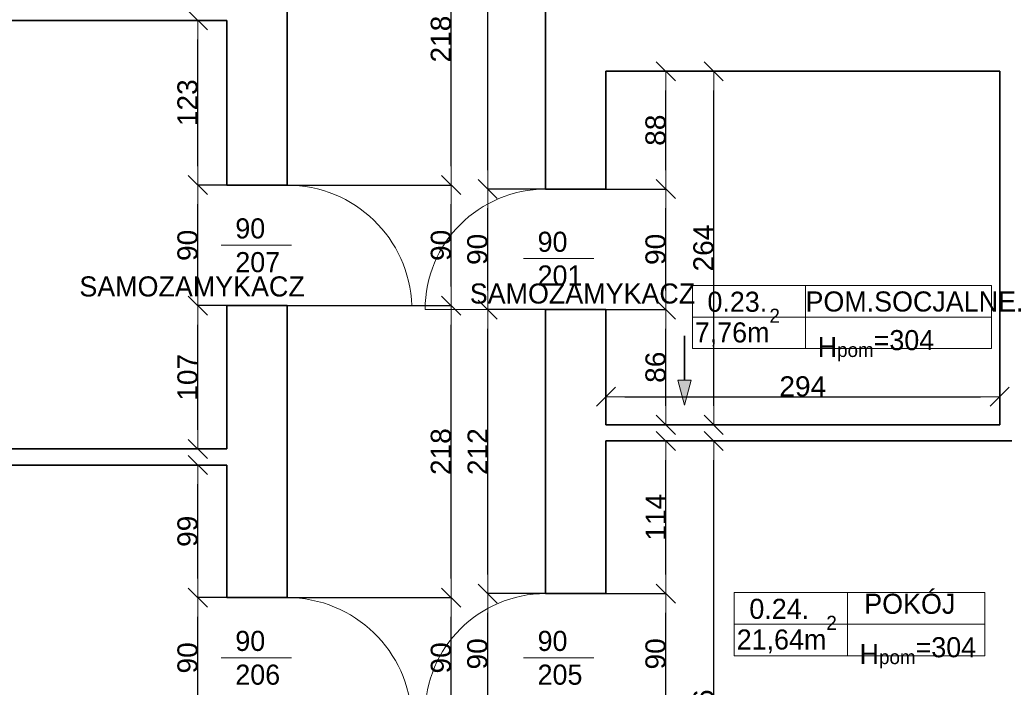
# Model space of a CAD drawing. Header units: metres. Extents: x 7506757 to 756746378, y 5735207 to 582114514.
# Tile 114 of 256: x 7686859 to 7694209, y 5825494 to 5830479. Entities that reach past the tile are written whole.
import ezdxf

# ---------------------------------------------------------------- set-up
doc = ezdxf.new("R2010")
doc.units = ezdxf.units.M
doc.header["$MEASUREMENT"] = 0
doc.header["$PDMODE"] = 2
doc.layers.get('0').update_dxf_attribs({"color": 250, "linetype": 'CONTINUOUS', "lineweight": 100, "plot": 0})
doc.layers.get('Defpoints').update_dxf_attribs({"linetype": 'CONTINUOUS'})
for name, color, linetype, lineweight in [('2D - Ogolne46', 7, 'CONTINUOUS', 18), ('7 - linia widok1', 7, 'CONTINUOUS', 13), ('M_OCIANA1', 7, 'CONTINUOUS', 13), ('M_OCIANA6', 5, 'CONTINUOUS', 35), ('M_OPISY141', 7, 'CONTINUOUS', 0), ('m_umeblowanie1', 7, 'CONTINUOUS', 13), ('opis1', 7, 'CONTINUOUS', 13), ('WYMIARY', 8, 'CONTINUOUS', 13)]:
    doc.layers.add(name, color=color, linetype=linetype, lineweight=lineweight)
doc.layers.add('M_OCIANA', color=7, linetype='CONTINUOUS')
doc.layers.add('PWYMIAR', color=7, linetype='CONTINUOUS')
doc.styles.add('GENERATED_STYLE_1', font='arial.ttf')
doc.styles.add('GENERATED_STYLE_2', font='txt')
doc.dimstyles.new('GENERATED_STYLE__1', dxfattribs={"dimtxt": 150, "dimasz": 142.5, "dimexe": 0.18, "dimexo": 0, "dimgap": 0.09, "dimtad": 1, "dimdec": 0, "dimlfac": 0.1, "dimzin": 0, "dimdsep": 46, "dimtxsty": 'GENERATED_STYLE_1', "dimblk": 'ARROWHEAD_6', "dimblk1": 'ARROWHEAD_6', "dimblk2": 'ARROWHEAD_6', "dimcen": 0.09, "dimclrd": 251, "dimclre": 251, "dimclrt": 7, "dimazin": 0, "dimtfac": 1, "dimtdec": 4, "dimtmove": 0, "dimatfit": 3, "dimfxl": 0, "dimtolj": 1, "dimtzin": 0, "dimarcsym": 0})
doc.dimstyles.new('GENERATED_STYLE__2', dxfattribs={"dimtxt": 150, "dimasz": 142.5, "dimexe": 0.18, "dimexo": 0, "dimgap": 0.09, "dimtad": 1, "dimtih": 1, "dimtoh": 1, "dimdec": 0, "dimlfac": 0.1, "dimzin": 0, "dimdsep": 46, "dimtxsty": 'GENERATED_STYLE_1', "dimblk": 'ARROWHEAD_6', "dimblk1": 'ARROWHEAD_6', "dimblk2": 'ARROWHEAD_6', "dimcen": 0.09, "dimclrd": 251, "dimclre": 251, "dimclrt": 7, "dimazin": 0, "dimtfac": 1, "dimtdec": 4, "dimtmove": 0, "dimatfit": 3, "dimfxl": 0, "dimtolj": 1, "dimtzin": 0, "dimarcsym": 0})

# ---------------------------------------------------------------- blocks, each defined once
blk = doc.blocks.new('Linia_53', base_point=(594642.3, 277140.1))
at = {"layer": 'M_OCIANA1', "linetype": 'Continuous'}
blk.add_hatch(color=256, dxfattribs=at).paths.add_polyline_path([(594642.3, 276622.3), (594592.3, 276808.9), (594692.3, 276808.9)], flags=0)
for p, q in [((594642.3, 276622.3), (594592.3, 276808.9)), ((594592.3, 276808.9), (594692.3, 276808.9)), ((594642.3, 276622.3), (594692.3, 276808.9))]:
    blk.add_line(p, q, dxfattribs=at)
at = {"layer": 'M_OCIANA6', "linetype": 'Continuous'}
blk.add_line((594642.3, 277140.1), (594642.3, 276808.9), dxfattribs=at)
blk = doc.blocks.new('ARROWHEAD_6')
at = {"color": 0, "linetype": 'Continuous', "lineweight": 0}
for p, q in [((0, 0), (-1, 0)), ((-0.5, -0.5), (0.5, 0.5))]:
    blk.add_line(p, q, dxfattribs=at)
blk = doc.blocks.new('*D5784')
at = {"layer": 'Defpoints', "color": 0, "linetype": 'Continuous', "transparency": 16777216}
for p in [(7688188.5, 5828344), (7688404.6, 5828344), (7688404.6, 5827274)]:
    blk.add_point(p, dxfattribs=at)
at = {"layer": 'PWYMIAR', "color": 251, "linetype": 'Continuous', "lineweight": -2, "transparency": 16777216}
for p, q in [((7688404.6, 5828344), (7688188.3, 5828344)), ((7688188.5, 5827416.5), (7688188.5, 5828201.5)), ((7688404.6, 5827274), (7688188.3, 5827274))]:
    blk.add_line(p, q, dxfattribs=at)
at = {"layer": 'PWYMIAR', "color": 251, "linetype": 'Continuous', "lineweight": -2, "transparency": 16777216, "xscale": 142.5, "yscale": 142.5, "zscale": 142.5}
for p, rotation in [((7688188.5, 5828344), 90), ((7688188.5, 5827274), 270)]:
    blk.add_blockref('ARROWHEAD_6', p, dxfattribs=dict(at, rotation=rotation))
at = {"layer": 'PWYMIAR', "color": 7, "linetype": 'Continuous', "lineweight": 13, "transparency": 16777216, "insert": (7688111.8, 5827809), "char_height": 150, "attachment_point": 5, "rotation": 90, "style": 'GENERATED_STYLE_1'}
blk.add_mtext('\\A1;107', dxfattribs=at)
blk = doc.blocks.new('*D5785')
at = {"layer": 'Defpoints', "color": 0, "linetype": 'Continuous', "transparency": 16777216}
for p in [(7688188.5, 5829244), (7688404.6, 5829244), (7688404.6, 5828344)]:
    blk.add_point(p, dxfattribs=at)
at = {"layer": 'PWYMIAR', "color": 251, "linetype": 'Continuous', "lineweight": -2, "transparency": 16777216}
for p, q in [((7688404.6, 5829244), (7688188.3, 5829244)), ((7688188.5, 5828486.5), (7688188.5, 5829101.5)), ((7688404.6, 5828344), (7688188.3, 5828344))]:
    blk.add_line(p, q, dxfattribs=at)
at = {"layer": 'PWYMIAR', "color": 251, "linetype": 'Continuous', "lineweight": -2, "transparency": 16777216, "xscale": 142.5, "yscale": 142.5, "zscale": 142.5}
for p, rotation in [((7688188.5, 5829244), 90), ((7688188.5, 5828344), 270)]:
    blk.add_blockref('ARROWHEAD_6', p, dxfattribs=dict(at, rotation=rotation))
at = {"layer": 'PWYMIAR', "color": 7, "linetype": 'Continuous', "lineweight": 13, "transparency": 16777216, "insert": (7688111.8, 5828794), "char_height": 150, "attachment_point": 5, "rotation": 90, "style": 'GENERATED_STYLE_1'}
blk.add_mtext('\\A1;90', dxfattribs=at)
blk = doc.blocks.new('*D5786')
at = {"layer": 'Defpoints', "color": 0, "linetype": 'Continuous', "transparency": 16777216}
for p in [(7688188.5, 5830474), (7688404.6, 5830474), (7688404.6, 5829244)]:
    blk.add_point(p, dxfattribs=at)
at = {"layer": 'PWYMIAR', "color": 251, "linetype": 'Continuous', "lineweight": -2, "transparency": 16777216}
for p, q in [((7688404.6, 5830474), (7688188.3, 5830474)), ((7688188.5, 5829386.5), (7688188.5, 5830331.5)), ((7688404.6, 5829244), (7688188.3, 5829244))]:
    blk.add_line(p, q, dxfattribs=at)
at = {"layer": 'PWYMIAR', "color": 251, "linetype": 'Continuous', "lineweight": -2, "transparency": 16777216, "xscale": 142.5, "yscale": 142.5, "zscale": 142.5}
for p, rotation in [((7688188.5, 5830474), 90), ((7688188.5, 5829244), 270)]:
    blk.add_blockref('ARROWHEAD_6', p, dxfattribs=dict(at, rotation=rotation))
at = {"layer": 'PWYMIAR', "color": 7, "linetype": 'Continuous', "lineweight": 13, "transparency": 16777216, "insert": (7688111.7, 5829859), "char_height": 150, "attachment_point": 5, "rotation": 90, "style": 'GENERATED_STYLE_1'}
blk.add_mtext('\\A1;123', dxfattribs=at)
blk = doc.blocks.new('*D5788')
at = {"layer": 'Defpoints', "color": 0, "linetype": 'Continuous', "transparency": 16777216}
for p in [(7688188.5, 5826164), (7688404.6, 5826164), (7688404.6, 5825264)]:
    blk.add_point(p, dxfattribs=at)
at = {"layer": 'PWYMIAR', "color": 251, "linetype": 'Continuous', "lineweight": -2, "transparency": 16777216}
for p, q in [((7688404.6, 5826164), (7688188.3, 5826164)), ((7688188.5, 5825406.5), (7688188.5, 5826021.5)), ((7688404.6, 5825264), (7688188.3, 5825264))]:
    blk.add_line(p, q, dxfattribs=at)
at = {"layer": 'PWYMIAR', "color": 251, "linetype": 'Continuous', "lineweight": -2, "transparency": 16777216, "xscale": 142.5, "yscale": 142.5, "zscale": 142.5}
for p, rotation in [((7688188.5, 5826164), 90), ((7688188.5, 5825264), 270)]:
    blk.add_blockref('ARROWHEAD_6', p, dxfattribs=dict(at, rotation=rotation))
at = {"layer": 'PWYMIAR', "color": 7, "linetype": 'Continuous', "lineweight": 13, "transparency": 16777216, "insert": (7688111.8, 5825714), "char_height": 150, "attachment_point": 5, "rotation": 90, "style": 'GENERATED_STYLE_1'}
blk.add_mtext('\\A1;90', dxfattribs=at)
blk = doc.blocks.new('*D5789')
at = {"layer": 'Defpoints', "color": 0, "linetype": 'Continuous', "transparency": 16777216}
for p in [(7688188.5, 5827154), (7688404.6, 5827154), (7688404.6, 5826164)]:
    blk.add_point(p, dxfattribs=at)
at = {"layer": 'PWYMIAR', "color": 251, "linetype": 'Continuous', "lineweight": -2, "transparency": 16777216}
for p, q in [((7688404.6, 5827154), (7688188.3, 5827154)), ((7688188.5, 5826306.5), (7688188.5, 5827011.5)), ((7688404.6, 5826164), (7688188.3, 5826164))]:
    blk.add_line(p, q, dxfattribs=at)
at = {"layer": 'PWYMIAR', "color": 251, "linetype": 'Continuous', "lineweight": -2, "transparency": 16777216, "xscale": 142.5, "yscale": 142.5, "zscale": 142.5}
for p, rotation in [((7688188.5, 5827154), 90), ((7688188.5, 5826164), 270)]:
    blk.add_blockref('ARROWHEAD_6', p, dxfattribs=dict(at, rotation=rotation))
at = {"layer": 'PWYMIAR', "color": 7, "linetype": 'Continuous', "lineweight": 13, "transparency": 16777216, "insert": (7688111.8, 5826659), "char_height": 150, "attachment_point": 5, "rotation": 90, "style": 'GENERATED_STYLE_1'}
blk.add_mtext('\\A1;99', dxfattribs=at)
blk = doc.blocks.new('*D5875')
at = {"layer": 'Defpoints', "color": 0, "linetype": 'Continuous', "transparency": 16777216}
for p in [(7688854.6, 5826164), (7690079.9, 5826164), (7688854.6, 5825264)]:
    blk.add_point(p, dxfattribs=at)
at = {"layer": 'PWYMIAR', "color": 251, "linetype": 'Continuous', "lineweight": -2, "transparency": 16777216}
for p, q in [((7688854.6, 5826164), (7690080.1, 5826164)), ((7690079.9, 5825406.5), (7690079.9, 5826021.5)), ((7688854.6, 5825264), (7690080.1, 5825264))]:
    blk.add_line(p, q, dxfattribs=at)
at = {"layer": 'PWYMIAR', "color": 251, "linetype": 'Continuous', "lineweight": -2, "transparency": 16777216, "xscale": 142.5, "yscale": 142.5, "zscale": 142.5}
for p, rotation in [((7690079.9, 5826164), 90), ((7690079.9, 5825264), 270)]:
    blk.add_blockref('ARROWHEAD_6', p, dxfattribs=dict(at, rotation=rotation))
at = {"layer": 'PWYMIAR', "color": 7, "linetype": 'Continuous', "lineweight": 13, "transparency": 16777216, "insert": (7690003.2, 5825714), "char_height": 150, "attachment_point": 5, "rotation": 90, "style": 'GENERATED_STYLE_1'}
blk.add_mtext('\\A1;90', dxfattribs=at)
blk = doc.blocks.new('*D5876')
at = {"layer": 'Defpoints', "color": 0, "linetype": 'Continuous', "transparency": 16777216}
for p in [(7688854.6, 5828344), (7690079.9, 5828344), (7688854.6, 5826164)]:
    blk.add_point(p, dxfattribs=at)
at = {"layer": 'PWYMIAR', "color": 251, "linetype": 'Continuous', "lineweight": -2, "transparency": 16777216}
for p, q in [((7688854.6, 5828344), (7690080.1, 5828344)), ((7690079.9, 5826306.5), (7690079.9, 5828201.5)), ((7688854.6, 5826164), (7690080.1, 5826164))]:
    blk.add_line(p, q, dxfattribs=at)
at = {"layer": 'PWYMIAR', "color": 251, "linetype": 'Continuous', "lineweight": -2, "transparency": 16777216, "xscale": 142.5, "yscale": 142.5, "zscale": 142.5}
for p, rotation in [((7690079.9, 5828344), 90), ((7690079.9, 5826164), 270)]:
    blk.add_blockref('ARROWHEAD_6', p, dxfattribs=dict(at, rotation=rotation))
at = {"layer": 'PWYMIAR', "color": 7, "linetype": 'Continuous', "lineweight": 13, "transparency": 16777216, "insert": (7690003.2, 5827254), "char_height": 150, "attachment_point": 5, "rotation": 90, "style": 'GENERATED_STYLE_1'}
blk.add_mtext('\\A1;218', dxfattribs=at)
blk = doc.blocks.new('*D5877')
at = {"layer": 'Defpoints', "color": 0, "linetype": 'Continuous', "transparency": 16777216}
for p in [(7688854.6, 5829244), (7690079.9, 5829244), (7688854.6, 5828344)]:
    blk.add_point(p, dxfattribs=at)
at = {"layer": 'PWYMIAR', "color": 251, "linetype": 'Continuous', "lineweight": -2, "transparency": 16777216}
for p, q in [((7688854.6, 5829244), (7690080.1, 5829244)), ((7690079.9, 5828486.5), (7690079.9, 5829101.5)), ((7688854.6, 5828344), (7690080.1, 5828344))]:
    blk.add_line(p, q, dxfattribs=at)
at = {"layer": 'PWYMIAR', "color": 251, "linetype": 'Continuous', "lineweight": -2, "transparency": 16777216, "xscale": 142.5, "yscale": 142.5, "zscale": 142.5}
for p, rotation in [((7690079.9, 5829244), 90), ((7690079.9, 5828344), 270)]:
    blk.add_blockref('ARROWHEAD_6', p, dxfattribs=dict(at, rotation=rotation))
at = {"layer": 'PWYMIAR', "color": 7, "linetype": 'Continuous', "lineweight": 13, "transparency": 16777216, "insert": (7690003.2, 5828794), "char_height": 150, "attachment_point": 5, "rotation": 90, "style": 'GENERATED_STYLE_1'}
blk.add_mtext('\\A1;90', dxfattribs=at)
blk = doc.blocks.new('*D5878')
at = {"layer": 'Defpoints', "color": 0, "linetype": 'Continuous', "transparency": 16777216}
for p in [(7688854.6, 5831424), (7690079.9, 5831424), (7688854.6, 5829244)]:
    blk.add_point(p, dxfattribs=at)
at = {"layer": 'PWYMIAR', "color": 251, "linetype": 'Continuous', "lineweight": -2, "transparency": 16777216}
for p, q in [((7688854.6, 5831424), (7690080.1, 5831424)), ((7690079.9, 5829386.5), (7690079.9, 5831281.5)), ((7688854.6, 5829244), (7690080.1, 5829244))]:
    blk.add_line(p, q, dxfattribs=at)
at = {"layer": 'PWYMIAR', "color": 251, "linetype": 'Continuous', "lineweight": -2, "transparency": 16777216, "xscale": 142.5, "yscale": 142.5, "zscale": 142.5}
for p, rotation in [((7690079.9, 5831424), 90), ((7690079.9, 5829244), 270)]:
    blk.add_blockref('ARROWHEAD_6', p, dxfattribs=dict(at, rotation=rotation))
at = {"layer": 'PWYMIAR', "color": 7, "linetype": 'Continuous', "lineweight": 13, "transparency": 16777216, "insert": (7690003.2, 5830334), "char_height": 150, "attachment_point": 5, "rotation": 90, "style": 'GENERATED_STYLE_1'}
blk.add_mtext('\\A1;218', dxfattribs=at)
blk = doc.blocks.new('*D5882')
at = {"layer": 'Defpoints', "color": 0, "linetype": 'Continuous', "transparency": 16777216}
for p in [(7690352.4, 5826194), (7691234.6, 5826194), (7690784.6, 5825294)]:
    blk.add_point(p, dxfattribs=at)
at = {"layer": 'PWYMIAR', "color": 251, "linetype": 'Continuous', "lineweight": -2, "transparency": 16777216}
for p, q in [((7691234.6, 5826194), (7690352.2, 5826194)), ((7690352.4, 5825436.5), (7690352.4, 5826051.5)), ((7690784.6, 5825294), (7690352.2, 5825294))]:
    blk.add_line(p, q, dxfattribs=at)
at = {"layer": 'PWYMIAR', "color": 251, "linetype": 'Continuous', "lineweight": -2, "transparency": 16777216, "xscale": 142.5, "yscale": 142.5, "zscale": 142.5}
for p, rotation in [((7690352.4, 5826194), 90), ((7690352.4, 5825294), 270)]:
    blk.add_blockref('ARROWHEAD_6', p, dxfattribs=dict(at, rotation=rotation))
at = {"layer": 'PWYMIAR', "color": 7, "linetype": 'Continuous', "lineweight": 13, "transparency": 16777216, "insert": (7690275.7, 5825744), "char_height": 150, "attachment_point": 5, "rotation": 90, "style": 'GENERATED_STYLE_1'}
blk.add_mtext('\\A1;90', dxfattribs=at)
blk = doc.blocks.new('*D5883')
at = {"layer": 'Defpoints', "color": 0, "linetype": 'Continuous', "transparency": 16777216}
for p in [(7690352.4, 5828314), (7690784.6, 5828314), (7691234.6, 5826194)]:
    blk.add_point(p, dxfattribs=at)
at = {"layer": 'PWYMIAR', "color": 251, "linetype": 'Continuous', "lineweight": -2, "transparency": 16777216}
for p, q in [((7690784.6, 5828314), (7690352.2, 5828314)), ((7690352.4, 5826336.5), (7690352.4, 5828171.5)), ((7691234.6, 5826194), (7690352.2, 5826194))]:
    blk.add_line(p, q, dxfattribs=at)
at = {"layer": 'PWYMIAR', "color": 251, "linetype": 'Continuous', "lineweight": -2, "transparency": 16777216, "xscale": 142.5, "yscale": 142.5, "zscale": 142.5}
for p, rotation in [((7690352.4, 5828314), 90), ((7690352.4, 5826194), 270)]:
    blk.add_blockref('ARROWHEAD_6', p, dxfattribs=dict(at, rotation=rotation))
at = {"layer": 'PWYMIAR', "color": 7, "linetype": 'Continuous', "lineweight": 13, "transparency": 16777216, "insert": (7690277, 5827254), "char_height": 150, "attachment_point": 5, "rotation": 90, "style": 'GENERATED_STYLE_1'}
blk.add_mtext('\\A1;212', dxfattribs=at)
blk = doc.blocks.new('*D5884')
at = {"layer": 'Defpoints', "color": 0, "linetype": 'Continuous', "transparency": 16777216}
for p in [(7690352.4, 5829214), (7690784.6, 5829214), (7690784.6, 5828314)]:
    blk.add_point(p, dxfattribs=at)
at = {"layer": 'PWYMIAR', "color": 251, "linetype": 'Continuous', "lineweight": -2, "transparency": 16777216}
for p, q in [((7690784.6, 5829214), (7690352.2, 5829214)), ((7690352.4, 5828456.5), (7690352.4, 5829071.5)), ((7690784.6, 5828314), (7690352.2, 5828314))]:
    blk.add_line(p, q, dxfattribs=at)
at = {"layer": 'PWYMIAR', "color": 251, "linetype": 'Continuous', "lineweight": -2, "transparency": 16777216, "xscale": 142.5, "yscale": 142.5, "zscale": 142.5}
for p, rotation in [((7690352.4, 5829214), 90), ((7690352.4, 5828314), 270)]:
    blk.add_blockref('ARROWHEAD_6', p, dxfattribs=dict(at, rotation=rotation))
at = {"layer": 'PWYMIAR', "color": 7, "linetype": 'Continuous', "lineweight": 13, "transparency": 16777216, "insert": (7690275.7, 5828764), "char_height": 150, "attachment_point": 5, "rotation": 90, "style": 'GENERATED_STYLE_1'}
blk.add_mtext('\\A1;90', dxfattribs=at)
blk = doc.blocks.new('*D5885')
at = {"layer": 'Defpoints', "color": 0, "linetype": 'Continuous', "transparency": 16777216}
for p in [(7690352.4, 5833184), (7690554.6, 5833184), (7690784.6, 5829214)]:
    blk.add_point(p, dxfattribs=at)
at = {"layer": 'PWYMIAR', "color": 251, "linetype": 'Continuous', "lineweight": -2, "transparency": 16777216}
for p, q in [((7690554.6, 5833184), (7690352.2, 5833184)), ((7690352.4, 5829356.5), (7690352.4, 5833041.5)), ((7690784.6, 5829214), (7690352.2, 5829214))]:
    blk.add_line(p, q, dxfattribs=at)
at = {"layer": 'PWYMIAR', "color": 251, "linetype": 'Continuous', "lineweight": -2, "transparency": 16777216, "xscale": 142.5, "yscale": 142.5, "zscale": 142.5}
for p, rotation in [((7690352.4, 5833184), 90), ((7690352.4, 5829214), 270)]:
    blk.add_blockref('ARROWHEAD_6', p, dxfattribs=dict(at, rotation=rotation))
at = {"layer": 'PWYMIAR', "color": 7, "linetype": 'Continuous', "lineweight": 13, "transparency": 16777216, "insert": (7690275.7, 5831199), "char_height": 150, "attachment_point": 5, "rotation": 90, "style": 'GENERATED_STYLE_1'}
blk.add_mtext('\\A1;397', dxfattribs=at)
blk = doc.blocks.new('*D5914')
at = {"layer": 'Defpoints', "color": 0, "linetype": 'Continuous', "transparency": 16777216}
for p in [(7691234.6, 5826194), (7691682.4, 5826194), (7691234.6, 5825294)]:
    blk.add_point(p, dxfattribs=at)
at = {"layer": 'PWYMIAR', "color": 251, "linetype": 'Continuous', "lineweight": -2, "transparency": 16777216}
for p, q in [((7691234.6, 5826194), (7691682.6, 5826194)), ((7691682.4, 5825436.5), (7691682.4, 5826051.5)), ((7691234.6, 5825294), (7691682.6, 5825294))]:
    blk.add_line(p, q, dxfattribs=at)
at = {"layer": 'PWYMIAR', "color": 251, "linetype": 'Continuous', "lineweight": -2, "transparency": 16777216, "xscale": 142.5, "yscale": 142.5, "zscale": 142.5}
for p, rotation in [((7691682.4, 5826194), 90), ((7691682.4, 5825294), 270)]:
    blk.add_blockref('ARROWHEAD_6', p, dxfattribs=dict(at, rotation=rotation))
at = {"layer": 'PWYMIAR', "color": 7, "linetype": 'Continuous', "lineweight": 13, "transparency": 16777216, "insert": (7691605.8, 5825744), "char_height": 150, "attachment_point": 5, "rotation": 90, "style": 'GENERATED_STYLE_1'}
blk.add_mtext('\\A1;90', dxfattribs=at)
blk = doc.blocks.new('*D5915')
at = {"layer": 'Defpoints', "color": 0, "linetype": 'Continuous', "transparency": 16777216}
for p in [(7691234.6, 5827334), (7691682.4, 5827334), (7691234.6, 5826194)]:
    blk.add_point(p, dxfattribs=at)
at = {"layer": 'PWYMIAR', "color": 251, "linetype": 'Continuous', "lineweight": -2, "transparency": 16777216}
for p, q in [((7691234.6, 5827334), (7691682.6, 5827334)), ((7691682.4, 5826336.5), (7691682.4, 5827191.5)), ((7691234.6, 5826194), (7691682.6, 5826194))]:
    blk.add_line(p, q, dxfattribs=at)
at = {"layer": 'PWYMIAR', "color": 251, "linetype": 'Continuous', "lineweight": -2, "transparency": 16777216, "xscale": 142.5, "yscale": 142.5, "zscale": 142.5}
for p, rotation in [((7691682.4, 5827334), 90), ((7691682.4, 5826194), 270)]:
    blk.add_blockref('ARROWHEAD_6', p, dxfattribs=dict(at, rotation=rotation))
at = {"layer": 'PWYMIAR', "color": 7, "linetype": 'Continuous', "lineweight": 13, "transparency": 16777216, "insert": (7691607, 5826764), "char_height": 150, "attachment_point": 5, "rotation": 90, "style": 'GENERATED_STYLE_1'}
blk.add_mtext('\\A1;114', dxfattribs=at)
blk = doc.blocks.new('*D5916')
at = {"layer": 'Defpoints', "color": 0, "linetype": 'Continuous', "transparency": 16777216}
for p in [(7691234.6, 5828314), (7691682.4, 5828314), (7691234.6, 5827454)]:
    blk.add_point(p, dxfattribs=at)
at = {"layer": 'PWYMIAR', "color": 251, "linetype": 'Continuous', "lineweight": -2, "transparency": 16777216}
for p, q in [((7691234.6, 5828314), (7691682.6, 5828314)), ((7691682.4, 5827596.5), (7691682.4, 5828171.5)), ((7691234.6, 5827454), (7691682.6, 5827454))]:
    blk.add_line(p, q, dxfattribs=at)
at = {"layer": 'PWYMIAR', "color": 251, "linetype": 'Continuous', "lineweight": -2, "transparency": 16777216, "xscale": 142.5, "yscale": 142.5, "zscale": 142.5}
for p, rotation in [((7691682.4, 5828314), 90), ((7691682.4, 5827454), 270)]:
    blk.add_blockref('ARROWHEAD_6', p, dxfattribs=dict(at, rotation=rotation))
at = {"layer": 'PWYMIAR', "color": 7, "linetype": 'Continuous', "lineweight": 13, "transparency": 16777216, "insert": (7691605.8, 5827884), "char_height": 150, "attachment_point": 5, "rotation": 90, "style": 'GENERATED_STYLE_1'}
blk.add_mtext('\\A1;86', dxfattribs=at)
blk = doc.blocks.new('*D5917')
at = {"layer": 'Defpoints', "color": 0, "linetype": 'Continuous', "transparency": 16777216}
for p in [(7691234.6, 5829214), (7691682.4, 5829214), (7691234.6, 5828314)]:
    blk.add_point(p, dxfattribs=at)
at = {"layer": 'PWYMIAR', "color": 251, "linetype": 'Continuous', "lineweight": -2, "transparency": 16777216}
for p, q in [((7691234.6, 5829214), (7691682.6, 5829214)), ((7691682.4, 5828456.5), (7691682.4, 5829071.5)), ((7691234.6, 5828314), (7691682.6, 5828314))]:
    blk.add_line(p, q, dxfattribs=at)
at = {"layer": 'PWYMIAR', "color": 251, "linetype": 'Continuous', "lineweight": -2, "transparency": 16777216, "xscale": 142.5, "yscale": 142.5, "zscale": 142.5}
for p, rotation in [((7691682.4, 5829214), 90), ((7691682.4, 5828314), 270)]:
    blk.add_blockref('ARROWHEAD_6', p, dxfattribs=dict(at, rotation=rotation))
at = {"layer": 'PWYMIAR', "color": 7, "linetype": 'Continuous', "lineweight": 13, "transparency": 16777216, "insert": (7691605.8, 5828764), "char_height": 150, "attachment_point": 5, "rotation": 90, "style": 'GENERATED_STYLE_1'}
blk.add_mtext('\\A1;90', dxfattribs=at)
blk = doc.blocks.new('*D5918')
at = {"layer": 'Defpoints', "color": 0, "linetype": 'Continuous', "transparency": 16777216}
for p in [(7691234.6, 5830094), (7691682.4, 5830094), (7691234.6, 5829214)]:
    blk.add_point(p, dxfattribs=at)
at = {"layer": 'PWYMIAR', "color": 251, "linetype": 'Continuous', "lineweight": -2, "transparency": 16777216}
for p, q in [((7691234.6, 5830094), (7691682.6, 5830094)), ((7691682.4, 5829356.5), (7691682.4, 5829951.5)), ((7691234.6, 5829214), (7691682.6, 5829214))]:
    blk.add_line(p, q, dxfattribs=at)
at = {"layer": 'PWYMIAR', "color": 251, "linetype": 'Continuous', "lineweight": -2, "transparency": 16777216, "xscale": 142.5, "yscale": 142.5, "zscale": 142.5}
for p, rotation in [((7691682.4, 5830094), 90), ((7691682.4, 5829214), 270)]:
    blk.add_blockref('ARROWHEAD_6', p, dxfattribs=dict(at, rotation=rotation))
at = {"layer": 'PWYMIAR', "color": 7, "linetype": 'Continuous', "lineweight": 13, "transparency": 16777216, "insert": (7691605.8, 5829654), "char_height": 150, "attachment_point": 5, "rotation": 90, "style": 'GENERATED_STYLE_1'}
blk.add_mtext('\\A1;88', dxfattribs=at)
blk = doc.blocks.new('*D5919')
at = {"layer": 'Defpoints', "color": 0, "linetype": 'Continuous', "transparency": 16777216}
for p in [(7694174.6, 5827663.7), (7691234.6, 5827454), (7694174.6, 5827454)]:
    blk.add_point(p, dxfattribs=at)
at = {"layer": 'PWYMIAR', "color": 251, "linetype": 'Continuous', "lineweight": -2, "transparency": 16777216}
for p, q in [((7691234.6, 5827454), (7691234.6, 5827663.9)), ((7691377.1, 5827663.7), (7694032.1, 5827663.7)), ((7694174.6, 5827454), (7694174.6, 5827663.9))]:
    blk.add_line(p, q, dxfattribs=at)
at = {"layer": 'PWYMIAR', "color": 251, "linetype": 'Continuous', "lineweight": -2, "transparency": 16777216, "xscale": 142.5, "yscale": 142.5, "zscale": 142.5, "rotation": 180}
blk.add_blockref('ARROWHEAD_6', (7691234.6, 5827663.7), dxfattribs=at)
at = {"layer": 'PWYMIAR', "color": 251, "linetype": 'Continuous', "lineweight": -2, "transparency": 16777216, "xscale": 142.5, "yscale": 142.5, "zscale": 142.5}
blk.add_blockref('ARROWHEAD_6', (7694174.6, 5827663.7), dxfattribs=at)
at = {"layer": 'PWYMIAR', "color": 7, "linetype": 'Continuous', "lineweight": 13, "transparency": 16777216, "insert": (7692704.6, 5827740.4), "char_height": 150, "attachment_point": 5, "style": 'GENERATED_STYLE_1'}
blk.add_mtext('\\A1;294', dxfattribs=at)
blk = doc.blocks.new('*D5923')
at = {"layer": 'Defpoints', "color": 0, "linetype": 'Continuous', "transparency": 16777216}
for p in [(7692040, 5830094), (7694174.6, 5830094), (7694174.6, 5827454)]:
    blk.add_point(p, dxfattribs=at)
at = {"layer": 'PWYMIAR', "color": 251, "linetype": 'Continuous', "lineweight": -2, "transparency": 16777216}
for p, q in [((7694174.6, 5830094), (7692039.8, 5830094)), ((7692040, 5827596.5), (7692040, 5829951.5)), ((7694174.6, 5827454), (7692039.8, 5827454))]:
    blk.add_line(p, q, dxfattribs=at)
at = {"layer": 'PWYMIAR', "color": 251, "linetype": 'Continuous', "lineweight": -2, "transparency": 16777216, "xscale": 142.5, "yscale": 142.5, "zscale": 142.5}
for p, rotation in [((7692040, 5830094), 90), ((7692040, 5827454), 270)]:
    blk.add_blockref('ARROWHEAD_6', p, dxfattribs=dict(at, rotation=rotation))
at = {"layer": 'PWYMIAR', "color": 7, "linetype": 'Continuous', "lineweight": 13, "transparency": 16777216, "insert": (7691963.3, 5828774), "char_height": 150, "attachment_point": 5, "rotation": 90, "style": 'GENERATED_STYLE_1'}
blk.add_mtext('\\A1;264', dxfattribs=at)
blk = doc.blocks.new('*D5924')
at = {"layer": 'Defpoints', "color": 0, "linetype": 'Continuous', "transparency": 16777216}
for p in [(7692040, 5827334), (7695214.6, 5827334), (7694684.6, 5823274)]:
    blk.add_point(p, dxfattribs=at)
at = {"layer": 'PWYMIAR', "color": 251, "linetype": 'Continuous', "lineweight": -2, "transparency": 16777216}
for p, q in [((7695214.6, 5827334), (7692039.8, 5827334)), ((7692040, 5823416.5), (7692040, 5827191.5)), ((7694684.6, 5823274), (7692039.8, 5823274))]:
    blk.add_line(p, q, dxfattribs=at)
at = {"layer": 'PWYMIAR', "color": 251, "linetype": 'Continuous', "lineweight": -2, "transparency": 16777216, "xscale": 142.5, "yscale": 142.5, "zscale": 142.5}
for p, rotation in [((7692040, 5827334), 90), ((7692040, 5823274), 270)]:
    blk.add_blockref('ARROWHEAD_6', p, dxfattribs=dict(at, rotation=rotation))
at = {"layer": 'PWYMIAR', "color": 7, "linetype": 'Continuous', "lineweight": 13, "transparency": 16777216, "insert": (7691963.3, 5825304), "char_height": 150, "attachment_point": 5, "rotation": 90, "style": 'GENERATED_STYLE_1'}
blk.add_mtext('\\A1;406', dxfattribs=at)

msp = doc.modelspace()

# ---------------------------------------------------------------- linework, layer by layer
at = {"layer": '7 - linia widok1', "linetype": 'Continuous'}
for p, q in [((7688888.2, 5828795), (7688363.7, 5828795)), ((7691144.8, 5828695.2), (7690620.3, 5828695.2)), ((7688888.2, 5825715), (7688363.7, 5825715)), ((7691144.8, 5825715), (7690620.3, 5825715))]:
    msp.add_line(p, q, dxfattribs=at)
at = {"layer": 'M_OCIANA6', "linetype": 'Continuous'}
for p, q in [((7688854.6, 5829244), (7688854.6, 5831424)), ((7690784.6, 5829214), (7690784.6, 5830614)), ((7688404.6, 5830474), (7683294.6, 5830474)), ((7688404.6, 5829244), (7688404.6, 5830474)), ((7694174.6, 5830094), (7691234.6, 5830094)), ((7691234.6, 5829214), (7691234.6, 5830094)), ((7694174.6, 5827454), (7694174.6, 5830094)), ((7688404.6, 5829244), (7688854.6, 5829244)), ((7691234.6, 5829214), (7690784.6, 5829214)), ((7688404.6, 5828344), (7688854.6, 5828344)), ((7688404.6, 5827274), (7688404.6, 5828344)), ((7688854.6, 5826164), (7688854.6, 5828344)), ((7691234.6, 5828314), (7690784.6, 5828314)), ((7690784.6, 5826194), (7690784.6, 5828314)), ((7691234.6, 5827454), (7691234.6, 5828314)), ((7694174.6, 5827454), (7691234.6, 5827454)), ((7691234.6, 5826194), (7691234.6, 5827334)), ((7695214.6, 5827334), (7691234.6, 5827334)), ((7688404.6, 5827274), (7683294.6, 5827274)), ((7688404.6, 5827154), (7683294.6, 5827154)), ((7688404.6, 5826164), (7688404.6, 5827154)), ((7688404.6, 5826164), (7688854.6, 5826164)), ((7691234.6, 5826194), (7690784.6, 5826194))]:
    msp.add_line(p, q, dxfattribs=at)
at = {"layer": 'M_OPISY141', "linetype": 'Continuous'}
for p, q in [((7691880.2, 5828494.5), (7694114.5, 5828494.5)), ((7691880.2, 5828023.3), (7691880.2, 5828494.5)), ((7692724.8, 5828494.5), (7692724.8, 5828023.3)), ((7694114.5, 5828494.5), (7694114.5, 5828023.3)), ((7691880.2, 5828258.9), (7694114.5, 5828258.9)), ((7694114.5, 5828023.3), (7691880.2, 5828023.3)), ((7692193.2, 5826201.5), (7694064.3, 5826201.5)), ((7692193.2, 5825730.4), (7692193.2, 5826201.5)), ((7693037.8, 5826201.5), (7693037.8, 5825730.4)), ((7694064.3, 5826201.5), (7694064.3, 5825730.4)), ((7692193.2, 5825966), (7694064.3, 5825966)), ((7694064.3, 5825730.4), (7692193.2, 5825730.4))]:
    msp.add_line(p, q, dxfattribs=at)
at = {"layer": 'm_umeblowanie1', "linetype": 'Continuous'}
for p, q in [((7688854.6, 5828344), (7689785.3, 5828344)), ((7690784.6, 5828314), (7689884.6, 5828314))]:
    msp.add_line(p, q, dxfattribs=at)
for centre, radius, start, end in [((7688854.6, 5828312.8), 931.2, 1.91819, 90), ((7690784.6, 5828314), 900, 90, 180), ((7688854.6, 5825232.8), 931.2, 1.91819, 90), ((7690784.6, 5825294), 900, 90, 180)]:
    msp.add_arc(centre, radius, start, end, dxfattribs=at)

# ---------------------------------------------------------------- block references
at = {"layer": 'M_OCIANA', "color": 5, "linetype": 'Continuous', "lineweight": 35}
msp.add_blockref('Linia_53', (7691822.2, 5828119.3), dxfattribs=at)

# ---------------------------------------------------------------- texts
at = {"layer": '2D - Ogolne46', "linetype": 'Continuous', "char_height": 150, "attachment_point": 7, "style": 'GENERATED_STYLE_2'}
for s, insert in [('{7,76m\\A1{\\H0.7x;\\S2^  ;}}', (7691898.4, 5828041.3)), ('{21,64m\\A1{\\H0.7x;\\S2^  ;}}', (7692211.4, 5825748.3))]:
    msp.add_mtext(s, dxfattribs=dict(at, insert=insert))
at = {"layer": 'opis1', "linetype": 'Continuous', "char_height": 150, "width": 563.056, "attachment_point": 1, "line_spacing_factor": 1.007581, "style": 'GENERATED_STYLE_2'}
for s, insert in [('{90\\P207}', (7688468.2, 5828995.8)), ('{90\\P201}', (7690724.8, 5828896)), ('{90\\P206}', (7688468.2, 5825915.8)), ('{90\\P205}', (7690724.8, 5825915.8))]:
    msp.add_mtext(s, dxfattribs=dict(at, insert=insert))
at = {"layer": 'opis1', "linetype": 'Continuous', "char_height": 150, "attachment_point": 1, "style": 'GENERATED_STYLE_2'}
for s, insert in [('{0.23.}', (7691992.8, 5828448.2)), ('{H\\A1{\\H0.7x;\\S ^ pom;}=304}', (7692815.8, 5828212.6)), ('{POKÓJ}', (7693163.4, 5826193.2)), ('{0.24.}', (7692305.8, 5826155.3)), ('{H\\A1{\\H0.7x;\\S ^ pom;}=304}', (7693128.8, 5825919.7))]:
    msp.add_mtext(s, dxfattribs=dict(at, insert=insert))
at = {"layer": 'opis1', "linetype": 'Continuous', "insert": (7692724.8, 5828450.1), "char_height": 150, "width": 1365.752, "attachment_point": 1, "style": 'GENERATED_STYLE_2'}
msp.add_mtext('{POM.SOCJALNE.}', dxfattribs=at)
at = {"layer": 'WYMIARY', "color": 11, "linetype": 'ByBlock', "lineweight": 18, "true_color": 0xf57f8e, "char_height": 150, "attachment_point": 1, "style": 'GENERATED_STYLE_2'}
for insert in [(7687304, 5828562.4), (7690218.6, 5828509.6)]:
    msp.add_mtext('SAMOZAMYKACZ', dxfattribs=dict(at, insert=insert))

# ---------------------------------------------------------------- dimensions: what is measured, and where the dimension line sits
at = {"layer": 'PWYMIAR', "color": 251, "linetype": 'Continuous', "lineweight": 13}
for base, p1, p2, picture, middle in [((7690352.4, 5833184), (7690784.6, 5829214), (7690554.6, 5833184), '*D5885', (7690275.7, 5831199)), ((7690079.9, 5831424), (7688854.6, 5829244), (7688854.6, 5831424), '*D5878', (7690003.2, 5830334)), ((7688188.5, 5830474), (7688404.6, 5829244), (7688404.6, 5830474), '*D5786', (7688111.7, 5829859)), ((7691682.4, 5830094), (7691234.6, 5829214), (7691234.6, 5830094), '*D5918', (7691605.8, 5829654)), ((7692040, 5830094), (7694174.6, 5827454), (7694174.6, 5830094), '*D5923', (7691963.3, 5828774)), ((7688188.5, 5829244), (7688404.6, 5828344), (7688404.6, 5829244), '*D5785', (7688111.8, 5828794)), ((7690079.9, 5829244), (7688854.6, 5828344), (7688854.6, 5829244), '*D5877', (7690003.2, 5828794)), ((7690352.4, 5829214), (7690784.6, 5828314), (7690784.6, 5829214), '*D5884', (7690275.7, 5828764)), ((7691682.4, 5829214), (7691234.6, 5828314), (7691234.6, 5829214), '*D5917', (7691605.8, 5828764)), ((7688188.5, 5828344), (7688404.6, 5827274), (7688404.6, 5828344), '*D5784', (7688111.8, 5827809)), ((7690079.9, 5828344), (7688854.6, 5826164), (7688854.6, 5828344), '*D5876', (7690003.2, 5827254)), ((7690352.4, 5828314), (7691234.6, 5826194), (7690784.6, 5828314), '*D5883', (7690277, 5827254)), ((7691682.4, 5828314), (7691234.6, 5827454), (7691234.6, 5828314), '*D5916', (7691605.8, 5827884)), ((7691682.4, 5827334), (7691234.6, 5826194), (7691234.6, 5827334), '*D5915', (7691607, 5826764)), ((7692040, 5827334), (7694684.6, 5823274), (7695214.6, 5827334), '*D5924', (7691963.3, 5825304)), ((7688188.5, 5827154), (7688404.6, 5826164), (7688404.6, 5827154), '*D5789', (7688111.8, 5826659)), ((7688188.5, 5826164), (7688404.6, 5825264), (7688404.6, 5826164), '*D5788', (7688111.8, 5825714)), ((7690079.9, 5826164), (7688854.6, 5825264), (7688854.6, 5826164), '*D5875', (7690003.2, 5825714)), ((7690352.4, 5826194), (7690784.6, 5825294), (7691234.6, 5826194), '*D5882', (7690275.7, 5825744)), ((7691682.4, 5826194), (7691234.6, 5825294), (7691234.6, 5826194), '*D5914', (7691605.8, 5825744))]:
    dim = msp.add_linear_dim(base=base, p1=p1, p2=p2, angle=90, dimstyle='GENERATED_STYLE__1', dxfattribs=at)
    dim.commit()
    dim.dimension.update_dxf_attribs({"geometry": picture, "text_midpoint": middle})
dim = msp.add_linear_dim(base=(7694174.6, 5827663.7), p1=(7691234.6, 5827454), p2=(7694174.6, 5827454), dimstyle='GENERATED_STYLE__2', dxfattribs=at)
dim.commit()
dim.dimension.update_dxf_attribs({"geometry": '*D5919', "text_midpoint": (7692704.6, 5827740.4)})

doc.saveas('drawing.dxf')
